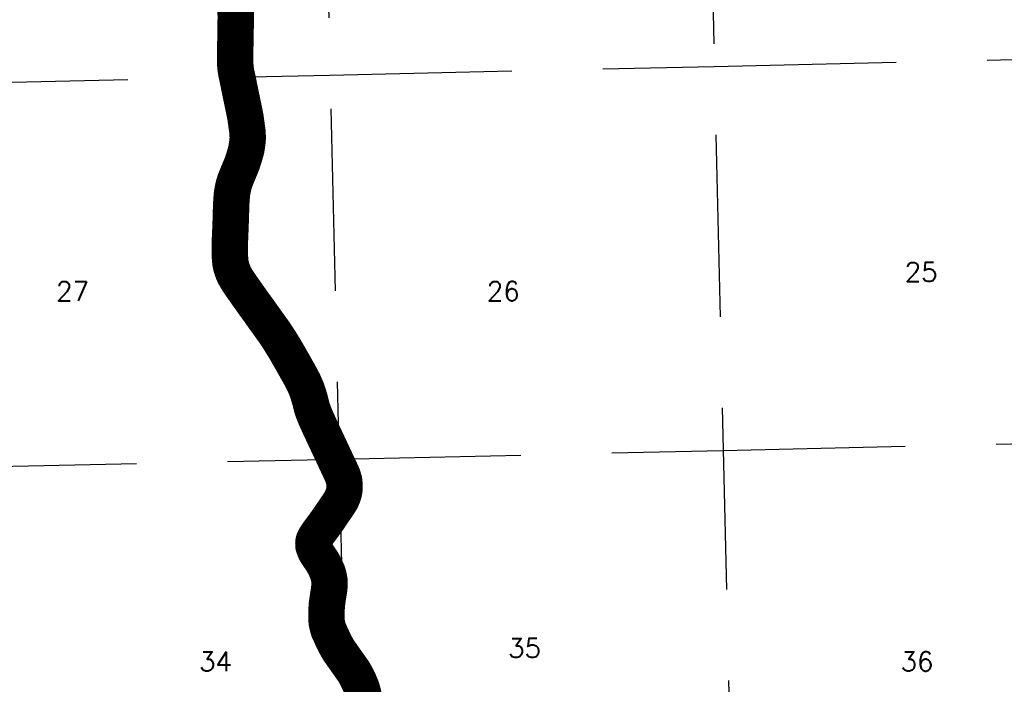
# Model space of a CAD drawing. Header units: feet. Extents: x 18803 to 104580, y -6601 to 116448.
# Tile 17 of 95: x 36584 to 50106, y 54376 to 63508. Entities that reach past the tile are written whole.
import ezdxf

# ---------------------------------------------------------------- set-up
doc = ezdxf.new("R2010")
doc.units = ezdxf.units.FT
doc.header["$LTSCALE"] = 100
doc.header["$MEASUREMENT"] = 0
doc.linetypes.add('DASHED', pattern=[0.75, 0.5, -0.25])
for name, color, linetype in [('ELPC BOLD TITLE SHEET', 3, 'Continuous'), ('ELPC-XIST', 6, 'Continuous'), ('ELRGOV-SECTION', 253, 'DASHED'), ('ET-SEC NUMBS', 253, 'Continuous')]:
    doc.layers.add(name, color=color, linetype=linetype)
doc.styles.add('L2640', font='simplex.shx', dxfattribs={"height": 264})

msp = doc.modelspace()

# ---------------------------------------------------------------- linework, layer by layer
at = {"layer": 'ELPC BOLD TITLE SHEET', "const_width": 500}
msp.add_lwpolyline([(39550.04004350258, 63791.63422497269), (39549.89070793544, 63736.42873720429), (39549.92515323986, 63713.21746824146), (39549.92530696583, 63713.16025570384), (39550.08167048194, 63672.96249262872), (39550.40686705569, 63636.59631347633), (39550.40693505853, 63636.58825749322), (39550.40700324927, 63636.58048767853), (39550.63406889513, 63609.12963860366), (39550.63450621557, 63609.06654329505), (39550.91624812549, 63558.66836188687), (39550.91635612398, 63558.65030407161), (39551.00713541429, 63544.40159706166), (39551.00738827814, 63544.15031315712), (39550.72431698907, 63479.19772715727), (39550.73475980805, 63470.14312931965), (39550.24083060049, 63415.92114758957), (39550.23935912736, 63415.79521170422), (39549.80529568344, 63385.35468089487), (39549.22314772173, 63353.09261839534), (39549.22232089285, 63353.04896947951), (39548.15787051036, 63299.40006546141), (39548.15775014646, 63299.39410863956), (39548.15763840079, 63299.38851050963), (39547.95748833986, 63289.54392414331), (39547.95692938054, 63289.51716191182), (39546.58916843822, 63225.72706762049), (39546.58913226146, 63225.72537098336), (39546.58909131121, 63225.72345750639), (39546.26634657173, 63210.56020584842), (39546.26294045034, 63210.36128483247), (39545.64151931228, 63162.41948611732), (39545.63885639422, 63162.2559737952), (39544.81238847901, 63120.10989311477), (39544.28717386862, 63100.26763725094), (39544.28686522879, 63100.2556648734), (39544.28655063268, 63100.24367522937), (39542.69841699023, 63038.08434116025), (39542.69193860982, 63037.74835886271), (39542.68589204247, 63037.28383599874), (39542.44014869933, 62973.84151007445), (39543.18759818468, 62914.85695986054), (39543.21619434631, 62913.90773189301), (39543.27359301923, 62912.70166138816), (39547.66950625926, 62852.59726657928), (39549.57190619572, 62836.13355446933), (39549.7308837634, 62834.9818875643), (39556.25396248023, 62794.38693655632), (39564.67839103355, 62750.74085708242), (39564.77832456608, 62750.25037997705), (39566.86970655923, 62740.50158581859), (39566.87943468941, 62740.45602424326), (39577.63301779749, 62689.852204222), (39577.63318903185, 62689.85139830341), (39586.19396366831, 62649.55339474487), (39587.76812214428, 62642.00515775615), (39587.84224481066, 62641.63467896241), (39596.52323816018, 62596.33300728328), (39605.4177671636, 62552.963565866), (39605.42455052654, 62552.93036934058), (39605.80625328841, 62551.05552620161), (39605.81639244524, 62551.00599606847), (39616.23968432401, 62500.36381299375), (39616.28548019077, 62500.13559399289), (39621.46181660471, 62473.66098045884), (39621.48017041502, 62473.56808262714), (39621.49344811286, 62473.50200407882), (39642.0008177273, 62377.28210295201), (39663.62172409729, 62274.73427333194), (39663.63598293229, 62274.66615469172), (39663.64964871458, 62274.59791424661), (39684.87597675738, 62167.79967732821), (39684.94413019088, 62167.44265167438), (39684.99599976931, 62167.08289941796), (39712.74648284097, 61963.72348177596), (39712.81393848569, 61963.18354093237), (39712.84455144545, 61962.64026452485), (39716.27067618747, 61886.47802179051), (39716.29421450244, 61885.58460618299), (39716.3269371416, 61881.35658758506), (39712.83844682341, 61837.93126553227), (39712.73066558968, 61836.91619693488), (39704.47982586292, 61774.50627355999), (39704.38503788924, 61773.86869165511), (39696.43704628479, 61725.7579847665), (39692.64165812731, 61710.31129576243), (39692.45458939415, 61709.60177745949), (39674.76854664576, 61646.83638763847), (39674.64738262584, 61646.42319024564), (39655.99581362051, 61585.22265450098), (39655.86418572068, 61584.80584503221), (39642.1660554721, 61542.90294317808), (39634.83495978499, 61523.73113821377), (39634.658455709, 61523.28326967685), (39611.59775116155, 61466.46990242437), (39610.54381934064, 61463.90895681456), (39610.52871164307, 61463.87233321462), (39586.08949542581, 61404.76700428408), (39569.25992694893, 61364.20572240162), (39562.22462534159, 61347.22515656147), (39540.55463368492, 61292.64148547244), (39540.10132578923, 61291.3906338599), (39540.05800262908, 61291.25878290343), (39523.18512058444, 61234.82897762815), (39517.75803599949, 61213.15686022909), (39517.49396419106, 61211.97117176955), (39510.55066794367, 61176.42587301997), (39503.10815588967, 61136.1079394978), (39502.9367269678, 61135.06234937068), (39497.97171216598, 61100.45756203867), (39491.13642095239, 61005.05192976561), (39491.01282094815, 61002.81507940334), (39488.80998245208, 60963.92117948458), (39488.78179185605, 60963.2774287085), (39486.39249726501, 60886.08903277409), (39485.059615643, 60837.17988209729), (39485.05918467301, 60837.16460924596), (39485.0587633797, 60837.14933083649), (39484.73213164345, 60825.70539176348), (39484.73193987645, 60825.69856858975), (39484.7317469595, 60825.69177457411), (39483.13057350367, 60768.42549793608), (39483.12150380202, 60768.15818156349), (39482.52645684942, 60753.24468555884), (39482.52284049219, 60753.14893059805), (39479.61141079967, 60671.4453673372), (39476.85643865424, 60600.6612655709), (39476.85527412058, 60600.62975131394), (39476.85407050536, 60600.59829588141), (39476.5463193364, 60592.11721352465), (39474.26930517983, 60539.41016734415), (39474.26774603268, 60539.37470089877), (39472.59613344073, 60501.99610308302), (39472.58322036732, 60501.64859949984), (39471.84136595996, 60476.59017490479), (39471.84061540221, 60476.56325914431), (39471.83983337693, 60476.5363206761), (39470.15016129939, 60414.67144614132), (39469.36428155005, 60376.42100998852), (39469.35963844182, 60376.08067341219), (39469.2011992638, 60352.57976469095), (39469.27593161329, 60292.22797347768), (39469.28628115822, 60291.52272031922), (39469.34855097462, 60289.30745834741), (39473.13297312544, 60226.07290752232), (39475.01696884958, 60204.32135773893), (39475.05027813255, 60203.96562038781), (39479.12030099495, 60163.53446231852), (39479.62642974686, 60159.97538832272), (39479.99988129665, 60157.96045799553), (39489.03733907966, 60118.52796376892), (39494.99336512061, 60096.9102527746), (39495.38261752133, 60095.62520337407), (39510.73412554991, 60049.20441181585), (39531.99905185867, 60000.7323343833), (39532.89031204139, 59998.90838503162), (39535.83545999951, 59993.46133976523), (39563.4418912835, 59945.34939170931), (39563.78052954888, 59944.7767721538), (39567.23501244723, 59939.10662926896), (39602.36383375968, 59885.42465359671), (39607.61410569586, 59877.53584469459), (39607.78746575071, 59877.2788191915), (39624.38695145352, 59852.99327113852), (39624.48142989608, 59852.85602404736), (39638.99279106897, 59831.92436720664), (39711.52068254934, 59728.80168561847), (39714.37017942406, 59724.71959096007), (39751.50292747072, 59672.33800366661), (39751.5574548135, 59672.26076991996), (39788.12584330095, 59620.25251681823), (39791.12135327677, 59616.0320919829), (39791.31624637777, 59615.76154945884), (39825.75085541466, 59568.66188870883), (39825.80054582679, 59568.59367259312), (39862.45684306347, 59518.0860944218), (39862.45999768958, 59518.08175064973), (39862.46309282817, 59518.07748689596), (39865.57890722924, 59513.78811852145), (39930.96316871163, 59421.81708136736), (39930.96926220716, 59421.80851397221), (39933.34651723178, 59418.46762125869), (39968.87060263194, 59368.87548608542), (39968.8747820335, 59368.86964971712), (40004.46858017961, 59319.14845201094), (40004.61447018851, 59318.94634565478), (40040.75884980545, 59268.79883854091), (40040.76780679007, 59268.78643724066), (40040.77676235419, 59268.77402071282), (40077.07506646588, 59218.55240267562), (40077.28259998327, 59218.26059019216), (40078.34529321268, 59216.74189409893), (40111.47536575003, 59167.10831765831), (40111.60197011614, 59166.9165641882), (40144.82717995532, 59116.03926038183), (40144.972900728, 59115.81329542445), (40153.03930758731, 59103.14579672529), (40209.21219504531, 59012.10456241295), (40209.27646015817, 59011.99981417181), (40224.6698515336, 58986.76662584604), (40240.8990624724, 58959.27155859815), (40241.02674273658, 58959.0526392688), (40294.22820944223, 58866.7279403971), (40331.33107271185, 58801.47767626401), (40331.33274430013, 58801.47473780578), (40331.33411179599, 58801.47233321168), (40359.98836302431, 58751.10921277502), (40359.99439139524, 58751.09861102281), (40363.31996192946, 58745.24669563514), (40388.17885227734, 58701.15526884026), (40388.18130909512, 58701.15091455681), (40388.18381973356, 58701.14646264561), (40416.68363447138, 58650.64811489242), (40416.79365060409, 58650.45089071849), (40423.86026355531, 58637.63304550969), (40445.06124075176, 58598.53556731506), (40445.21431488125, 58598.24833303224), (40472.5802872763, 58545.98943007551), (40472.66813419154, 58545.82002450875), (40482.83604097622, 58526.01806930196), (40497.75838185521, 58493.59715978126), (40498.01309719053, 58493.02317973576), (40520.13786466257, 58441.26528856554), (40520.42589187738, 58440.55980046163), (40530.21768924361, 58415.40963834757), (40539.03807183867, 58388.86931886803), (40539.18004626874, 58388.42821612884), (40555.47699354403, 58336.10195261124), (40555.5740311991, 58335.78290212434), (40567.48067194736, 58295.67595070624), (40571.16549811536, 58281.68137725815), (40571.22798646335, 58281.43935673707), (40585.31567505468, 58225.77815788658), (40600.06873673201, 58168.94163669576), (40602.12233088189, 58161.85957477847), (40602.60374090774, 58160.38036063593), (40619.27461258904, 58114.28979887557), (40640.05814567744, 58062.03843773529), (40651.57465163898, 58034.82371682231), (40651.80606476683, 58034.2942969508), (40661.64632231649, 58012.48477613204), (40661.64780876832, 58012.48148094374), (40683.66677122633, 57963.65942723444), (40705.83042333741, 57915.12987256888), (40706.86017070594, 57912.89583563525), (40706.95267357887, 57912.69760434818), (40728.87857820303, 57866.28099793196), (40728.92281198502, 57866.1868083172), (40765.49917603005, 57787.84528357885), (40765.51436271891, 57787.81281994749), (40823.32769271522, 57664.47237797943), (40823.33252951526, 57664.46204046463), (40823.33739865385, 57664.45164628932), (40828.5902058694, 57653.21827371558), (40851.77328061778, 57604.19522719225), (40851.81994139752, 57604.09599318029), (40873.97057735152, 57556.71729704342), (40879.3268002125, 57545.36603590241), (40879.34349168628, 57545.33050352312), (40879.35157354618, 57545.31337564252), (40897.16422044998, 57507.3368555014), (40897.19459252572, 57507.27186119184), (40920.97402580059, 57456.19504004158), (40920.98784382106, 57456.16550951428), (40921.00157472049, 57456.13606613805), (40936.61313338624, 57422.82888938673), (40936.62507166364, 57422.80345590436), (40945.50582472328, 57403.91116867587), (40945.54490529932, 57403.82763162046), (40969.94101109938, 57351.42795720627), (40982.73746392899, 57324.22719581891), (40982.78844976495, 57324.11947765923), (40994.11328218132, 57300.33852054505), (40994.2925848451, 57299.9537796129), (41014.83286550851, 57254.9029834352), (41015.38935465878, 57253.42631535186), (41015.66622430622, 57252.6569599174), (41031.28579120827, 57207.12623952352), (41031.86853288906, 57205.17944987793), (41039.67104083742, 57174.78572552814), (41042.25309921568, 57154.87768331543), (41042.40347290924, 57153.40472108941), (41046.44693038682, 57099.19059792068), (41046.52024038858, 57097.28491456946), (41046.572541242, 57076.63913928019), (41042.2373145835, 57039.89672054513), (41041.88917549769, 57037.74637785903), (41032.25207226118, 56991.07027156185), (41028.66379518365, 56979.99469497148), (41027.95059179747, 56978.05459567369), (41005.84464798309, 56924.48368556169), (41005.10880268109, 56922.85786946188), (40999.16881997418, 56910.82612881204), (40975.93884652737, 56872.32882414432), (40975.44439083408, 56871.54049565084), (40951.02147143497, 56834.05576135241), (40942.06614348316, 56821.20011830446), (40908.62458174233, 56772.49994817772), (40908.48120612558, 56772.29331459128), (40902.17857893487, 56763.30362555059), (40901.87249950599, 56762.85709166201), (40874.47669228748, 56721.97041194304), (40851.86933580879, 56688.02341201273), (40840.94122255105, 56671.88798605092), (40840.73436090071, 56671.58688866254), (40806.83076177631, 56622.93532182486), (40773.48306388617, 56576.59023365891), (40773.37984861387, 56576.44770497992), (40753.53833410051, 56549.22325388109), (40739.70723082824, 56530.64316924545), (40739.70138211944, 56530.6353040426), (40739.69548046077, 56530.62737321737), (40705.89609299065, 56485.15880826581), (40705.89230195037, 56485.15370474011), (40705.88842629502, 56485.14848977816), (40690.3303253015, 56464.19912133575), (40689.86088358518, 56463.54774255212), (40674.74319699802, 56441.92568912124), (40646.30852608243, 56399.42570436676), (40641.55290680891, 56391.28471246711), (40640.40566051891, 56389.10858863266), (40624.95307552, 56356.41999694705), (40620.43336797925, 56340.81463028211), (40619.51267540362, 56335.87845737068), (40617.58979970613, 56313.63570357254), (40618.51931212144, 56283.75162112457), (40618.86558108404, 56280.29611408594), (40620.25136428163, 56272.15037546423), (40621.92762478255, 56266.50515938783), (40622.57255839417, 56264.60232838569), (40639.31726792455, 56220.77108132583), (40659.43158219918, 56180.61174593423), (40660.63442252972, 56178.48022439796), (40666.49040118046, 56169.20665941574), (40680.96106246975, 56148.07495951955), (40680.97695999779, 56148.05182475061), (40680.99267880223, 56148.02889700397), (40709.4120869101, 56106.71985073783), (40709.43037423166, 56106.69323263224), (40719.71632493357, 56091.70095680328), (40738.06533693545, 56063.99655133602), (40739.00221635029, 56062.46450617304), (40774.00844411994, 56000.28653594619), (40812.53972579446, 55913.73991377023), (40813.4018932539, 55911.54142695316), (40815.64988932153, 55904.94915772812), (40827.59220603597, 55857.86171752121), (40827.8850591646, 55856.55816147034), (40837.97416253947, 55805.09625140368), (40838.16431151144, 55802.30096607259), (40838.22582234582, 55800.60633952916), (40838.47095838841, 55746.26008038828), (40838.44245580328, 55745.01051416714), (40835.83726046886, 55693.08805271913), (40835.56760012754, 55690.82247708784), (40835.44167497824, 55689.9094470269), (40826.82459522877, 55635.00008664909), (40826.80534866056, 55634.87948468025), (40818.69696974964, 55584.90319928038), (40818.6653566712, 55584.70277067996), (40817.97374153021, 55580.18879658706), (40804.88448003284, 55488.02787694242), (40804.77906552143, 55487.16035835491), (40803.22883338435, 55471.82820743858), (40799.4761735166, 55419.89854928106), (40797.81840748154, 55395.50333725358), (40796.99374446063, 55371.30451723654), (40796.19516899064, 55325.83794172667), (40796.19144416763, 55325.50864388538), (40796.17514163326, 55322.28777017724), (40796.93713266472, 55269.55185095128), (40797.28445860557, 55265.04689028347), (40797.3795381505, 55264.05276649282), (40802.16748503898, 55222.15367127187), (40803.2219511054, 55215.64313775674), (40803.42787845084, 55214.53189721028), (40811.14210863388, 55177.60448569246), (40811.85757013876, 55174.74479089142), (40812.01666569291, 55174.14319385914), (40824.05598822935, 55130.96681662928), (40826.82475590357, 55122.31973010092), (40827.60574271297, 55120.28437575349), (40843.16120955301, 55085.72630404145), (40849.87356875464, 55071.55475352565), (40863.09966452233, 55041.52666231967), (40870.79998301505, 55024.65645415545), (40871.00956821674, 55024.21002539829), (40883.27901743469, 54998.78793433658), (40883.31483823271, 54998.71337776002), (40903.18918913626, 54957.15929877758), (40923.38714386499, 54917.59771092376), (40924.79698474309, 54914.91467820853), (40925.10774134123, 54914.34320070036), (40944.73360447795, 54879.4454729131), (40962.54881577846, 54848.72398401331), (40963.1308831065, 54847.77602946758), (40967.39274182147, 54841.21126725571), (40994.13815222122, 54802.68482126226), (41017.01802108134, 54770.00628842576), (41022.37343979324, 54762.23381254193), (41052.06179150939, 54720.12916080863), (41052.08498466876, 54720.09620408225), (41072.48571794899, 54691.05125234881), (41072.59566128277, 54690.89620655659), (41081.66473947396, 54678.22747617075), (41081.76055372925, 54678.09251476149), (41110.1664376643, 54637.74588741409), (41123.88543106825, 54618.52699237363), (41123.89536127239, 54618.51309282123), (41138.35306687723, 54598.29321313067), (41138.47081809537, 54598.12684891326), (41166.42422844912, 54558.22808088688), (41166.81427584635, 54557.6521800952), (41171.61814006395, 54550.31206941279), (41185.77038083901, 54525.986612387), (41185.78680528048, 54525.95842955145), (41192.24473492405, 54514.89610790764), (41192.5343764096, 54514.38410444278), (41196.64421982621, 54506.88307550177), (41216.16158441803, 54470.3028986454), (41216.34251842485, 54469.95650302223), (41216.53977395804, 54469.57065154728), (41236.58603087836, 54429.21892325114), (41238.39741454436, 54425.2321312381), (41238.59946161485, 54424.7742803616), (41257.94020893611, 54379.62398609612), (41258.10800609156, 54379.22166749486), (41270.76284737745, 54348.04275735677), (41274.89349877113, 54336.44660046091), (41275.03950170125, 54336.02388678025), (41284.60341405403, 54307.44488908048), (41287.91388561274, 54296.02002873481), (41287.96738799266, 54295.83221665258), (41288.39302256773, 54294.31206072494), (41288.51432268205, 54293.89512469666), (41298.27587244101, 54261.56584584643), (41298.60253705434, 54260.34732894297), (41307.01534146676, 54224.51998191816), (41307.24027251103, 54223.45078078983), (41307.3130042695, 54223.06026208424), (41309.7306132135, 54185.8949466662), (41309.77228323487, 54184.89167775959), (41310.4555505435, 54147.05390899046), (41310.45696752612, 54146.31941776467), (41310.43866660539, 54145.02887670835), (41309.46847966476, 54107.65082654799)], dxfattribs=at)
at = {"layer": 'ELPC-XIST'}
msp.add_lwpolyline([(39551.00738827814, 63544.15031315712), (39550.72431698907, 63479.19772715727), (39550.73475980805, 63470.14312931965), (39550.24083060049, 63415.92114758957), (39550.23935912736, 63415.79521170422), (39549.80529568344, 63385.35468089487), (39549.22314772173, 63353.09261839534), (39549.22232089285, 63353.04896947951), (39548.15787051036, 63299.40006546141), (39548.15775014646, 63299.39410863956), (39548.15763840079, 63299.38851050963), (39547.95748833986, 63289.54392414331), (39547.95692938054, 63289.51716191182), (39546.58916843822, 63225.72706762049), (39546.58913226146, 63225.72537098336), (39546.58909131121, 63225.72345750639), (39546.26634657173, 63210.56020584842), (39546.26294045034, 63210.36128483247), (39545.64151931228, 63162.41948611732), (39545.63885639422, 63162.2559737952), (39544.81238847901, 63120.10989311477), (39544.28717386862, 63100.26763725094), (39544.28686522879, 63100.2556648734), (39544.28655063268, 63100.24367522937), (39542.69841699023, 63038.08434116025), (39542.69193860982, 63037.74835886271), (39542.68589204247, 63037.28383599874), (39542.44014869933, 62973.84151007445), (39543.18759818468, 62914.85695986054), (39543.21619434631, 62913.90773189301), (39543.27359301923, 62912.70166138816), (39547.66950625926, 62852.59726657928), (39549.57190619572, 62836.13355446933), (39549.7308837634, 62834.9818875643), (39556.25396248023, 62794.38693655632), (39564.67839103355, 62750.74085708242), (39564.77832456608, 62750.25037997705), (39566.86970655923, 62740.50158581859), (39566.87943468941, 62740.45602424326), (39577.63301779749, 62689.852204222), (39577.63318903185, 62689.85139830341), (39586.19396366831, 62649.55339474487), (39587.76812214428, 62642.00515775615), (39587.84224481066, 62641.63467896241), (39596.52323816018, 62596.33300728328), (39605.4177671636, 62552.963565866), (39605.42455052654, 62552.93036934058), (39605.80625328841, 62551.05552620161), (39605.81639244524, 62551.00599606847), (39616.23968432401, 62500.36381299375), (39616.28548019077, 62500.13559399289), (39621.46181660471, 62473.66098045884), (39621.48017041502, 62473.56808262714), (39621.49344811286, 62473.50200407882), (39642.0008177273, 62377.28210295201), (39663.62172409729, 62274.73427333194), (39663.63598293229, 62274.66615469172), (39663.64964871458, 62274.59791424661), (39684.87597675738, 62167.79967732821), (39684.94413019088, 62167.44265167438), (39684.99599976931, 62167.08289941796), (39712.74648284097, 61963.72348177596), (39712.81393848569, 61963.18354093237), (39712.84455144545, 61962.64026452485), (39716.27067618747, 61886.47802179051), (39716.29421450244, 61885.58460618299), (39716.3269371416, 61881.35658758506), (39712.83844682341, 61837.93126553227), (39712.73066558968, 61836.91619693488), (39704.47982586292, 61774.50627355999), (39704.38503788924, 61773.86869165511), (39696.43704628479, 61725.7579847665), (39692.64165812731, 61710.31129576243), (39692.45458939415, 61709.60177745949), (39674.76854664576, 61646.83638763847), (39674.64738262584, 61646.42319024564), (39655.99581362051, 61585.22265450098), (39655.86418572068, 61584.80584503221), (39642.1660554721, 61542.90294317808), (39634.83495978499, 61523.73113821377), (39634.658455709, 61523.28326967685), (39611.59775116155, 61466.46990242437), (39610.54381934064, 61463.90895681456), (39610.52871164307, 61463.87233321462), (39586.08949542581, 61404.76700428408), (39569.25992694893, 61364.20572240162), (39562.22462534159, 61347.22515656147), (39540.55463368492, 61292.64148547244), (39540.10132578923, 61291.3906338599), (39540.05800262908, 61291.25878290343), (39523.18512058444, 61234.82897762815), (39517.75803599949, 61213.15686022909), (39517.49396419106, 61211.97117176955), (39510.55066794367, 61176.42587301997), (39503.10815588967, 61136.1079394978), (39502.9367269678, 61135.06234937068), (39497.97171216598, 61100.45756203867), (39491.13642095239, 61005.05192976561), (39491.01282094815, 61002.81507940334), (39488.80998245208, 60963.92117948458), (39488.78179185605, 60963.2774287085), (39486.39249726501, 60886.08903277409), (39485.059615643, 60837.17988209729), (39485.05918467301, 60837.16460924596), (39485.0587633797, 60837.14933083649), (39484.73213164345, 60825.70539176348), (39484.73193987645, 60825.69856858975), (39484.7317469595, 60825.69177457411), (39483.13057350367, 60768.42549793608), (39483.12150380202, 60768.15818156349), (39482.52645684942, 60753.24468555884), (39482.52284049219, 60753.14893059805), (39479.61141079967, 60671.4453673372), (39476.85643865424, 60600.6612655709), (39476.85527412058, 60600.62975131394), (39476.85407050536, 60600.59829588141), (39476.5463193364, 60592.11721352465), (39474.26930517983, 60539.41016734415), (39474.26774603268, 60539.37470089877), (39472.59613344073, 60501.99610308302), (39472.58322036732, 60501.64859949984), (39471.84136595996, 60476.59017490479), (39471.84061540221, 60476.56325914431), (39471.83983337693, 60476.5363206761), (39470.15016129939, 60414.67144614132), (39469.36428155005, 60376.42100998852), (39469.35963844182, 60376.08067341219), (39469.2011992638, 60352.57976469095), (39469.27593161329, 60292.22797347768), (39469.28628115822, 60291.52272031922), (39469.34855097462, 60289.30745834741), (39473.13297312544, 60226.07290752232), (39475.01696884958, 60204.32135773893), (39475.05027813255, 60203.96562038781), (39479.12030099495, 60163.53446231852), (39479.62642974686, 60159.97538832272), (39479.99988129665, 60157.96045799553), (39489.03733907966, 60118.52796376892), (39494.99336512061, 60096.9102527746), (39495.38261752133, 60095.62520337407), (39510.73412554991, 60049.20441181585), (39531.99905185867, 60000.7323343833), (39532.89031204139, 59998.90838503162), (39535.83545999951, 59993.46133976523), (39563.4418912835, 59945.34939170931), (39563.78052954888, 59944.7767721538), (39567.23501244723, 59939.10662926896), (39602.36383375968, 59885.42465359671), (39607.61410569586, 59877.53584469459), (39607.78746575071, 59877.2788191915), (39624.38695145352, 59852.99327113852), (39624.48142989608, 59852.85602404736), (39638.99279106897, 59831.92436720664), (39711.52068254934, 59728.80168561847), (39714.37017942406, 59724.71959096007), (39751.50292747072, 59672.33800366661), (39751.5574548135, 59672.26076991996), (39788.12584330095, 59620.25251681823), (39791.12135327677, 59616.0320919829), (39791.31624637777, 59615.76154945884), (39825.75085541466, 59568.66188870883), (39825.80054582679, 59568.59367259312), (39862.45684306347, 59518.0860944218), (39862.45999768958, 59518.08175064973), (39862.46309282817, 59518.07748689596), (39865.57890722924, 59513.78811852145), (39930.96316871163, 59421.81708136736), (39930.96926220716, 59421.80851397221), (39933.34651723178, 59418.46762125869), (39968.87060263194, 59368.87548608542), (39968.8747820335, 59368.86964971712), (40004.46858017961, 59319.14845201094), (40004.61447018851, 59318.94634565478), (40040.75884980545, 59268.79883854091), (40040.76780679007, 59268.78643724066), (40040.77676235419, 59268.77402071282), (40077.07506646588, 59218.55240267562), (40077.28259998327, 59218.26059019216), (40078.34529321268, 59216.74189409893), (40111.47536575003, 59167.10831765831), (40111.60197011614, 59166.9165641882), (40144.82717995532, 59116.03926038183), (40144.972900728, 59115.81329542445), (40153.03930758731, 59103.14579672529), (40209.21219504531, 59012.10456241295), (40209.27646015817, 59011.99981417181), (40224.6698515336, 58986.76662584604), (40240.8990624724, 58959.27155859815), (40241.02674273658, 58959.0526392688), (40294.22820944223, 58866.7279403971), (40331.33107271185, 58801.47767626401), (40331.33274430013, 58801.47473780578), (40331.33411179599, 58801.47233321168), (40359.98836302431, 58751.10921277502), (40359.99439139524, 58751.09861102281), (40363.31996192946, 58745.24669563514), (40388.17885227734, 58701.15526884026), (40388.18130909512, 58701.15091455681), (40388.18381973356, 58701.14646264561), (40416.68363447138, 58650.64811489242), (40416.79365060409, 58650.45089071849), (40423.86026355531, 58637.63304550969), (40445.06124075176, 58598.53556731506), (40445.21431488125, 58598.24833303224), (40472.5802872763, 58545.98943007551), (40472.66813419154, 58545.82002450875), (40482.83604097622, 58526.01806930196), (40497.75838185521, 58493.59715978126), (40498.01309719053, 58493.02317973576), (40520.13786466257, 58441.26528856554), (40520.42589187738, 58440.55980046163), (40530.21768924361, 58415.40963834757), (40539.03807183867, 58388.86931886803), (40539.18004626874, 58388.42821612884), (40555.47699354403, 58336.10195261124), (40555.5740311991, 58335.78290212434), (40567.48067194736, 58295.67595070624), (40571.16549811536, 58281.68137725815), (40571.22798646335, 58281.43935673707), (40585.31567505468, 58225.77815788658), (40600.06873673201, 58168.94163669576), (40602.12233088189, 58161.85957477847), (40602.60374090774, 58160.38036063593), (40619.27461258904, 58114.28979887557), (40640.05814567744, 58062.03843773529), (40651.57465163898, 58034.82371682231), (40651.80606476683, 58034.2942969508), (40661.64632231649, 58012.48477613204), (40661.64780876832, 58012.48148094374), (40683.66677122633, 57963.65942723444), (40705.83042333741, 57915.12987256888), (40706.86017070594, 57912.89583563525), (40706.95267357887, 57912.69760434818), (40728.87857820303, 57866.28099793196), (40728.92281198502, 57866.1868083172), (40765.49917603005, 57787.84528357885), (40765.51436271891, 57787.81281994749), (40823.32769271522, 57664.47237797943), (40823.33252951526, 57664.46204046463), (40823.33739865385, 57664.45164628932), (40828.5902058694, 57653.21827371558), (40851.77328061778, 57604.19522719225), (40851.81994139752, 57604.09599318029), (40873.97057735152, 57556.71729704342), (40879.3268002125, 57545.36603590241), (40879.34349168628, 57545.33050352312), (40879.35157354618, 57545.31337564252), (40897.16422044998, 57507.3368555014), (40897.19459252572, 57507.27186119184), (40920.97402580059, 57456.19504004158), (40920.98784382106, 57456.16550951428), (40921.00157472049, 57456.13606613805), (40936.61313338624, 57422.82888938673), (40936.62507166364, 57422.80345590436), (40945.50582472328, 57403.91116867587), (40945.54490529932, 57403.82763162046), (40969.94101109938, 57351.42795720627), (40982.73746392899, 57324.22719581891), (40982.78844976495, 57324.11947765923), (40994.11328218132, 57300.33852054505), (40994.2925848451, 57299.9537796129), (41014.83286550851, 57254.9029834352), (41015.38935465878, 57253.42631535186), (41015.66622430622, 57252.6569599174), (41031.28579120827, 57207.12623952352), (41031.86853288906, 57205.17944987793), (41039.67104083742, 57174.78572552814), (41042.25309921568, 57154.87768331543), (41042.40347290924, 57153.40472108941), (41046.44693038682, 57099.19059792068), (41046.52024038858, 57097.28491456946), (41046.572541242, 57076.63913928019), (41042.2373145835, 57039.89672054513), (41041.88917549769, 57037.74637785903), (41032.25207226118, 56991.07027156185), (41028.66379518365, 56979.99469497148), (41027.95059179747, 56978.05459567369), (41005.84464798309, 56924.48368556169), (41005.10880268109, 56922.85786946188), (40999.16881997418, 56910.82612881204), (40975.93884652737, 56872.32882414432), (40975.44439083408, 56871.54049565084), (40951.02147143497, 56834.05576135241), (40942.06614348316, 56821.20011830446), (40908.62458174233, 56772.49994817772), (40908.48120612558, 56772.29331459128), (40902.17857893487, 56763.30362555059), (40901.87249950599, 56762.85709166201), (40874.47669228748, 56721.97041194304), (40851.86933580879, 56688.02341201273), (40840.94122255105, 56671.88798605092), (40840.73436090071, 56671.58688866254), (40806.83076177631, 56622.93532182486), (40773.48306388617, 56576.59023365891), (40773.37984861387, 56576.44770497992), (40753.53833410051, 56549.22325388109), (40739.70723082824, 56530.64316924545), (40739.70138211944, 56530.6353040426), (40739.69548046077, 56530.62737321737), (40705.89609299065, 56485.15880826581), (40705.89230195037, 56485.15370474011), (40705.88842629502, 56485.14848977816), (40690.3303253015, 56464.19912133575), (40689.86088358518, 56463.54774255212), (40674.74319699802, 56441.92568912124), (40646.30852608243, 56399.42570436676), (40641.55290680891, 56391.28471246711), (40640.40566051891, 56389.10858863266), (40624.95307552, 56356.41999694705), (40620.43336797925, 56340.81463028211), (40619.51267540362, 56335.87845737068), (40617.58979970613, 56313.63570357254), (40618.51931212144, 56283.75162112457), (40618.86558108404, 56280.29611408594), (40620.25136428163, 56272.15037546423), (40621.92762478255, 56266.50515938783), (40622.57255839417, 56264.60232838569), (40639.31726792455, 56220.77108132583), (40659.43158219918, 56180.61174593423), (40660.63442252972, 56178.48022439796), (40666.49040118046, 56169.20665941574), (40680.96106246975, 56148.07495951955), (40680.97695999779, 56148.05182475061), (40680.99267880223, 56148.02889700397), (40709.4120869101, 56106.71985073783), (40709.43037423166, 56106.69323263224), (40719.71632493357, 56091.70095680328), (40738.06533693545, 56063.99655133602), (40739.00221635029, 56062.46450617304), (40774.00844411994, 56000.28653594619), (40812.53972579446, 55913.73991377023), (40813.4018932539, 55911.54142695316), (40815.64988932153, 55904.94915772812), (40827.59220603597, 55857.86171752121), (40827.8850591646, 55856.55816147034), (40837.97416253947, 55805.09625140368), (40838.16431151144, 55802.30096607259), (40838.22582234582, 55800.60633952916), (40838.47095838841, 55746.26008038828), (40838.44245580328, 55745.01051416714), (40835.83726046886, 55693.08805271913), (40835.56760012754, 55690.82247708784), (40835.44167497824, 55689.9094470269), (40826.82459522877, 55635.00008664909), (40826.80534866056, 55634.87948468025), (40818.69696974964, 55584.90319928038), (40818.6653566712, 55584.70277067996), (40817.97374153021, 55580.18879658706), (40804.88448003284, 55488.02787694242), (40804.77906552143, 55487.16035835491), (40803.22883338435, 55471.82820743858), (40799.4761735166, 55419.89854928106), (40797.81840748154, 55395.50333725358), (40796.99374446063, 55371.30451723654), (40796.19516899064, 55325.83794172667), (40796.19144416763, 55325.50864388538), (40796.17514163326, 55322.28777017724), (40796.93713266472, 55269.55185095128), (40797.28445860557, 55265.04689028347), (40797.3795381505, 55264.05276649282), (40802.16748503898, 55222.15367127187), (40803.2219511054, 55215.64313775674), (40803.42787845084, 55214.53189721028), (40811.14210863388, 55177.60448569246), (40811.85757013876, 55174.74479089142), (40812.01666569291, 55174.14319385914), (40824.05598822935, 55130.96681662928), (40826.82475590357, 55122.31973010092), (40827.60574271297, 55120.28437575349), (40843.16120955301, 55085.72630404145), (40849.87356875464, 55071.55475352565), (40863.09966452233, 55041.52666231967), (40870.79998301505, 55024.65645415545), (40871.00956821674, 55024.21002539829), (40883.27901743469, 54998.78793433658), (40883.31483823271, 54998.71337776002), (40903.18918913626, 54957.15929877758), (40923.38714386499, 54917.59771092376), (40924.79698474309, 54914.91467820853), (40925.10774134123, 54914.34320070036), (40944.73360447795, 54879.4454729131), (40962.54881577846, 54848.72398401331), (40963.1308831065, 54847.77602946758), (40967.39274182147, 54841.21126725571), (40994.13815222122, 54802.68482126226), (41017.01802108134, 54770.00628842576), (41022.37343979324, 54762.23381254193), (41052.06179150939, 54720.12916080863), (41052.08498466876, 54720.09620408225), (41072.48571794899, 54691.05125234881), (41072.59566128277, 54690.89620655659), (41081.66473947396, 54678.22747617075), (41081.76055372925, 54678.09251476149), (41110.1664376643, 54637.74588741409), (41123.88543106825, 54618.52699237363), (41123.89536127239, 54618.51309282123), (41138.35306687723, 54598.29321313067), (41138.47081809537, 54598.12684891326), (41166.42422844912, 54558.22808088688), (41166.81427584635, 54557.6521800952), (41171.61814006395, 54550.31206941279), (41185.77038083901, 54525.986612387), (41185.78680528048, 54525.95842955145), (41192.24473492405, 54514.89610790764), (41192.5343764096, 54514.38410444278), (41196.64421982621, 54506.88307550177), (41216.16158441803, 54470.3028986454), (41216.34251842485, 54469.95650302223), (41216.53977395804, 54469.57065154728), (41236.58603087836, 54429.21892325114), (41238.39741454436, 54425.2321312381), (41238.59946161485, 54424.7742803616), (41257.94020893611, 54379.62398609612), (41258.10800609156, 54379.22166749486), (41270.76284737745, 54348.04275735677)], dxfattribs=at)
at = {"layer": 'ELRGOV-SECTION', "ltscale": 50}
for p, q in [((40507.14920006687, 77277.6624823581), (41093.31297829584, 52193.47611833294)), ((45795.12588535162, 76922.02105889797), (46369.39983358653, 52312.80624726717))]:
    msp.add_line(p, q, dxfattribs=at)
for points in [[(19914.86748817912, 62291.08083368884), (25017.27451438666, 62401.67979039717), (30294.44086524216, 62514.46323444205), (35568.08221922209, 62630.47663781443), (40845.2008963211, 62746.54057536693), (46122.30470459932, 62865.88548316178), (51399.26239771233, 62988.51059595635)], [(20025.36054736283, 57014.26270076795), (25140.19878511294, 57125.13111444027), (30417.36513596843, 57237.91455847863), (35691.00648994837, 57353.927961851), (40968.12516704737, 57469.99189940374), (46245.22897532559, 57589.33680720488), (51522.2194667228, 57711.96268216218)]]:
    msp.add_lwpolyline(points, dxfattribs=at)

# ---------------------------------------------------------------- texts
at = {"layer": 'ET-SEC NUMBS', "style": 'L2640'}
for s, p in [('25', (48737.58776784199, 59909.59026712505)), ('27', (37083.8120391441, 59644.98598506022)), ('26', (42998.98316987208, 59644.98598506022)), ('35', (43291.49970336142, 54743.53822246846)), ('34', (39047.38411214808, 54557.87104028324)), ('36', (48681.03755543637, 54557.87104028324))]:
    msp.add_text(s, height=264, dxfattribs=at).set_placement(p)

doc.saveas('drawing.dxf')
